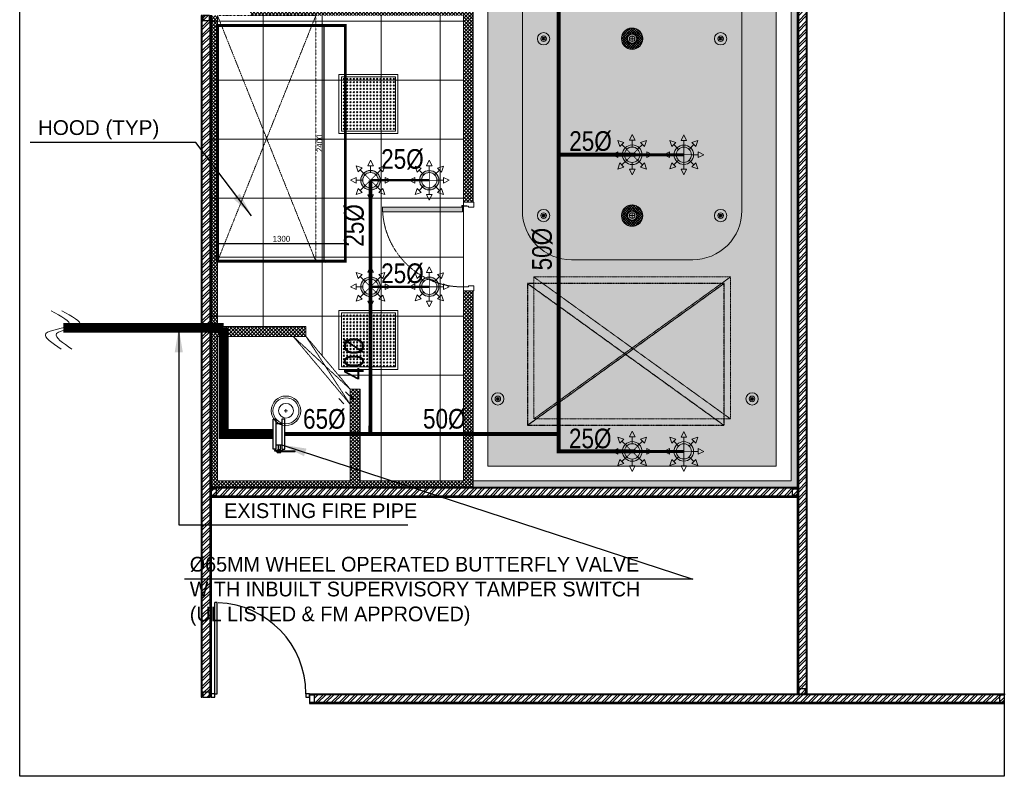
# Model space of a CAD drawing. Header units: millimetres. Extents: x 69858 to 162505, y 5570 to 25972.
# Tile 45 of 53: x 113775 to 123786, y 5570 to 13269. Entities that reach past the tile are written whole.
import ezdxf
from ezdxf.lldxf.tags import DXFTag

# ---------------------------------------------------------------- set-up
doc = ezdxf.new("R2010")
doc.units = ezdxf.units.MM
doc.header["$LTSCALE"] = 2.5
for name, pattern in [('( Hidden )', [0.375, 0.25, -0.125]), ('DASHDOTX2', [2, 1, -0.5, 0, -0.5]), ('HIDDEN', [0.375, 0.25, -0.125]), ('HIDDEN2 IDS', [1.666875, 1.11125, -0.555625]), ('HIDDENX2', [19.05, 12.7, -6.35]), ('PHANTOM2', [1.25, 0.625, -0.125, 0.125, -0.125, 0.125, -0.125])]:
    doc.linetypes.add(name, pattern=pattern)
for name, color, linetype, lineweight in [('00-ABM-ANSUL SYSTEM', 32, 'Continuous', 15), ('00-ABM-SPR-68-D', 6, 'Continuous', 0), ('00-ABM-SPRINKLER PIPE', 1, 'PHANTOM2', 15), ('Dimension', 40, 'Continuous', 0), ('ELEC', 1, 'Continuous', 5), ('ELEVATION 1', 8, 'Continuous', 18), ('F_50NB', 30, 'Continuous', 18), ('HATCH', 252, 'Continuous', 9), ('HATCH LIGHT', 250, 'Continuous', 0), ('HATCH MEDIUM', 251, 'Continuous', 5), ('SPRINKLER PENDANT 68', 3, 'Continuous', 0), ('SPRINKLER PENDANT EXIS.', 6, 'Continuous', 0), ('WALL', 132, 'Continuous', 25)]:
    doc.layers.add(name, color=color, linetype=linetype, lineweight=lineweight)
for name, color, linetype in [('00-ABM-SPRINKLER TEXT', 7, 'Continuous'), ('F_Equipment', 1, 'Continuous'), ('FIRE SPRINKLER PIPE', 1, 'Continuous'), ('FIRE SPRINKLER TEXT', 7, 'Continuous'), ('PROPOSED D&W', 150, 'Continuous'), ('PROPOSED PARTITION', 4, 'Continuous')]:
    doc.layers.add(name, color=color, linetype=linetype)
doc.styles.add('ARL', font='ARIALN.TTF')
doc.styles.add('Times New Roman', font='times.ttf', dxfattribs={"height": 150})
tags = doc.linetypes.add('50Ø_Fire', pattern='A,0.5,-0.2,["50Ø",Standard,S=0.1,R=0,X=-0.1,Y=-0.05],-0.25', length=0.95).pattern_tags.tags
tags[6] = DXFTag(74, 10)
doc.dimstyles.new('AJKD_30', dxfattribs={"dimscale": 30, "dimtxt": 2, "dimasz": 1, "dimexe": 0.8, "dimexo": 0.8, "dimgap": 0.5, "dimtad": 1, "dimdec": 0, "dimzin": 0, "dimdsep": 46, "dimtxsty": 'Standard', "dimblk": 'ARCHTICK', "dimcen": 0.125, "dimclrd": 251, "dimclre": 251, "dimclrt": 42, "dimadec": 0, "dimazin": 0, "dimtfac": 1, "dimtdec": 0, "dimtix": 1, "dimtmove": 0, "dimatfit": 3, "dimfxl": 1, "dimtolj": 1, "dimtzin": 0, "dimarcsym": 1})
doc.dimstyles.new('ARA-125', dxfattribs={"dimtxt": 200, "dimasz": 75, "dimexe": 0, "dimexo": 75, "dimgap": 7.5, "dimtad": 0, "dimdec": 0, "dimrnd": 5, "dimdsep": 46, "dimtxsty": 'Times New Roman', "dimblk": 'ARCHTICK', "dimcen": 56.25, "dimdle": 56.25, "dimclrd": 256, "dimclre": 256, "dimclrt": 256, "dimazin": 3, "dimtfac": 1, "dimtdec": 0, "dimtix": 1, "dimtmove": 1, "dimatfit": 3, "dimfxl": 1, "dimtfill": 1, "dimtolj": 1, "dimlwd": -1, "dimlwe": 0, "dimarcsym": 0})
pattern_1 = [(45, (64811.7, -20916.02), (-40.411153, 40.411153), []), (45, (64838.64, -20916.02), (-40.411153, 40.411153), [])]

# ---------------------------------------------------------------- blocks, each defined once
blk = doc.blocks.new('F_Butterfly Valve')
at = {"layer": 'F_Equipment', "linetype": 'Continuous'}
for p, q in [((-50, 315), (-50, 319)), ((-50, 319), (-25, 319)), ((-15, 315), (-50, 315)), ((-35, 248), (35, 248)), ((-25, 331), (-25, 319)), ((27, 331), (-25, 331)), ((-25, 319), (190, 319)), ((-21, 339), (-21, 331)), ((-21, 339), (23, 339)), ((-15, 305), (-15, 315)), ((17, 305), (-15, 305)), ((-10, 248), (-10, 305)), ((-6, 318), (8, 318)), ((-2, 318), (-2, 319)), ((1, 318), (1, 319)), ((4, 318), (4, 319)), ((13, 248), (13, 305)), ((17, 315), (17, 305)), ((17, 315), (49, 315)), ((23, 339), (23, 331)), ((27, 331), (190, 325)), ((49, 315), (49, 319)), ((190, 325), (190, 319)), ((-35, 0), (35, 0))]:
    blk.add_line(p, q, dxfattribs=at)
for points in [[(-35, -49), (-35, 297), (-67, 297), (-67, -49)], [(35, -49), (35, 297), (67, 297), (67, -49)]]:
    blk.add_lwpolyline(points, close=True, dxfattribs=at)
blk = doc.blocks.new('_ArchTick')
at = {"color": 0, "linetype": 'ByBlock', "const_width": 0.15}
blk.add_lwpolyline([(-0.5, -0.5), (0.5, 0.5)], dxfattribs=at)
blk = doc.blocks.new('*D66')
at = {"layer": 'Defpoints', "color": 0, "transparency": 16777216}
for p in [(116871, 13211), (117086, 13211), (117086, 10811)]:
    blk.add_point(p, dxfattribs=at)
at = {"layer": 'Dimension', "color": 251, "linetype": 'HIDDEN', "lineweight": -2, "transparency": 16777216}
for p, q in [((117062, 13211), (116847, 13211)), ((116871, 10811), (116871, 13211)), ((117062, 10811), (116847, 10811))]:
    blk.add_line(p, q, dxfattribs=at)
at = {"layer": 'Dimension', "color": 251, "lineweight": -2, "transparency": 16777216, "xscale": 30, "yscale": 30, "zscale": 30}
for p, rotation in [((116871, 13211), 90), ((116871, 10811), 270)]:
    blk.add_blockref('_ArchTick', p, dxfattribs=dict(at, rotation=rotation))
at = {"layer": 'Dimension', "color": 42, "transparency": 16777216, "insert": (116824, 12011), "char_height": 60, "attachment_point": 5, "rotation": 90}
blk.add_mtext('\\A1;2400', dxfattribs=at)
blk = doc.blocks.new('*D67')
at = {"layer": 'Defpoints', "color": 0, "transparency": 16777216}
for p in [(117086, 10993), (115786, 10811), (117086, 10811)]:
    blk.add_point(p, dxfattribs=at)
at = {"layer": 'Dimension', "color": 251, "linetype": 'HIDDEN', "lineweight": -2, "transparency": 16777216}
for p, q in [((115786, 10835), (115786, 11017)), ((117086, 10835), (117086, 11017)), ((115786, 10993), (117086, 10993))]:
    blk.add_line(p, q, dxfattribs=at)
at = {"layer": 'Dimension', "color": 251, "lineweight": -2, "transparency": 16777216, "xscale": 30, "yscale": 30, "zscale": 30, "rotation": 180}
blk.add_blockref('_ArchTick', (115786, 10993), dxfattribs=at)
at = {"layer": 'Dimension', "color": 251, "lineweight": -2, "transparency": 16777216, "xscale": 30, "yscale": 30, "zscale": 30}
blk.add_blockref('_ArchTick', (117086, 10993), dxfattribs=at)
at = {"layer": 'Dimension', "color": 42, "transparency": 16777216, "insert": (116436, 11039), "char_height": 60, "attachment_point": 5}
blk.add_mtext('\\A1;1300', dxfattribs=at)
blk = doc.blocks.new('*U98')
at = {"color": 8}
for points in [[(0, 0), (7066, 0), (7066, -10), (0, -10)], [(0, -15), (50, -15), (50, -85), (0, -85)], [(0, -100), (7066, -100), (7066, -90), (0, -90)], [(7016, -15), (7066, -15), (7066, -85), (7016, -85)]]:
    blk.add_lwpolyline(points, close=True, dxfattribs=at)
blk = doc.blocks.new('*U100')
at = {"color": 8}
for p, q in [((915, 50), (915, -1227)), ((950, 50), (915, 50)), ((950, 50), (950, -1227)), ((915, -1227), (950, -1227))]:
    blk.add_line(p, q, dxfattribs=at)
for points in [[(-327, 100), (-377, 100), (-377, 50), (-327, 50)], [(1000, 100), (950, 100), (950, 50), (1000, 50)]]:
    blk.add_lwpolyline(points, close=True, dxfattribs=at)
blk.add_arc((950, 50), 1277, 180, 267.7713, dxfattribs=at)
blk = doc.blocks.new('l1')
at = {"layer": 'HATCH LIGHT', "ltscale": 1.5}
h = blk.add_hatch(dxfattribs=at)
h.set_pattern_fill('GOST_GLASS', color=256, scale=4)
h.paths.add_polyline_path([(132445, 33129), (131895, 33129), (131895, 32579), (132445, 32579)])
at = {"ltscale": 1.5}
for points in [[(131870, 32554), (132470, 32554), (132470, 33154), (131870, 33154)], [(131895, 32579), (132445, 32579), (132445, 33129), (131895, 33129)]]:
    blk.add_lwpolyline(points, close=True, dxfattribs=at)
blk = doc.blocks.new('li2')
for p, q in [((145744, 6745), (145777, 6745)), ((145761, 6762), (145761, 6728))]:
    blk.add_line(p, q)
for radius in [150, 132, 75.1]:
    blk.add_circle((145761, 6745), radius)
blk = doc.blocks.new('FDSFGW')
at = {"layer": 'ELEC'}
for name, p in [('l1', (9558, -22378)), ('l1', (9558, -24778)), ('li2', (-4871, 610))]:
    blk.add_blockref(name, p, dxfattribs=at)
blk = doc.blocks.new('hatch')
h = blk.add_hatch()
h.set_pattern_fill('FLEX', color=256, scale=10)
h.set_pattern_definition([(0, (-140.124, -20916.02), (0, 63.5), [63.5, -63.5]), (45, (-76.624, -20916.018), (0, 63.5), [15.875, -58.052561, 15.875, -89.802561])])
edge = h.paths.add_edge_path()
edge.add_arc((215878, 2465), 12280, 199.779, 238.7557, ccw=False)
edge.add_line((204322, -1691), (203976, -1691))
edge.add_line((203976, -1691), (203976, -9185))
edge.add_line((203976, -9185), (204226, -9185))
edge.add_line((204226, -9185), (204226, -9935))
edge.add_line((204226, -9935), (204226, -9900))
edge.add_line((204226, -9900), (206576, -9900))
edge.add_line((206576, -9900), (206576, -14735))
edge.add_line((206576, -14735), (209508, -14735))
edge.add_line((209508, -14735), (209508, -8034))
edge = h.paths.add_edge_path(flags=16)
edge.add_arc((208658, -12135), 500, 270, 360, ccw=False)
edge.add_line((208658, -12635), (207426, -12635))
edge.add_arc((207426, -12135), 500, 180, 270, ccw=False)
edge.add_line((206926, -12135), (206926, -10050))
edge.add_arc((206427, -10049), 499, 359.8365, 450.1635)
edge.add_line((206426, -9550), (204826, -9550))
edge.add_arc((204826, -9050), 500, 180, 270, ccw=False)
edge.add_line((204326, -9050), (204326, -7851))
edge.add_arc((205406, -7041), 1350, 216.8556, 503.1444)
edge.add_line((204326, -6231), (204326, -2642))
edge.add_arc((215878, 2465), 12630, 203.8474, 236.6434)
edge.add_arc((208658, -8502), 500, 0, 56.6434, ccw=False)
edge.add_line((209158, -8502), (209158, -12135))
edge = h.paths.add_edge_path(flags=16)
edge.add_arc((205406, -7041), 900, 0, 360)
h = blk.add_hatch()
h.set_pattern_fill('GRASS', color=256, scale=5)
edge = h.paths.add_edge_path()
edge.add_arc((208658, -8502), 500, 360, 416.6434)
edge.add_arc((215878, 2465), 12630, 203.8474, 236.6434, ccw=False)
edge.add_line((204326, -2642), (204326, -6231))
edge.add_arc((205406, -7041), 1350, -143.1444, 143.1444, ccw=False)
edge.add_line((204326, -7851), (204326, -9050))
edge.add_arc((204826, -9050), 500, 180, 270)
edge.add_line((204826, -9550), (206426, -9550))
edge.add_arc((206426, -10050), 500, 0, 90, ccw=False)
edge.add_line((206926, -10050), (206926, -12135))
edge.add_arc((207426, -12135), 500, 180, 270)
edge.add_line((207426, -12635), (208658, -12635))
edge.add_arc((208658, -12135), 500, 270, 360)
edge.add_line((209158, -12135), (209158, -8502))
edge = h.paths.add_edge_path(flags=17)
edge.add_arc((205406, -7041), 900, 0, 360)
h.paths.add_polyline_path([(204871, -7057), (205040, -7057), (205040, -6928), (204871, -6928)], flags=16)
h.paths.add_polyline_path([(205771, -7057), (205940, -7057), (205940, -6928), (205771, -6928)], flags=16)
h = blk.add_hatch()
h.set_pattern_fill('ANSI37', color=256, scale=189, angle=45)
h.set_pattern_definition([(90, (205060.9, -13750.2), (-600.075, 0), []), (180, (205060.9, -13750.2), (-6e-14, -600.075), [])])
edge = h.paths.add_edge_path()
edge.add_arc((206258, -13328), 819, 183.6717, 274.8008, ccw=False)
edge.add_line((205440, -13380), (205439, -13380))
edge.add_line((205439, -13380), (205439, -13330))
edge.add_line((205439, -13330), (206250, -13330))
edge.add_line((206250, -13330), (206250, -13330))
edge.add_arc((206253, -13322), 8.04, 18.1264, 251.8743, ccw=False)
edge.add_line((206261, -13320), (206261, -13320))
edge.add_line((206261, -13320), (206261, -13283))
edge.add_line((206261, -13283), (206326, -13283))
edge.add_line((206326, -13283), (206326, -10150))
edge.add_line((206326, -10150), (203761, -10150))
edge.add_line((203761, -10150), (203761, -13315))
edge.add_line((203761, -13315), (204726, -13315))
edge.add_line((204726, -13315), (204726, -13415))
edge.add_line((204726, -13415), (205176, -13952))
edge.add_line((205176, -13952), (205276, -13952))
edge.add_line((205276, -13952), (205276, -14885))
edge.add_line((205276, -14885), (206326, -14885))
edge.add_line((206326, -14885), (206326, -14144))
edge = h.paths.add_edge_path()
edge.add_line((206322, -13366), (206330, -14144))
edge.add_line((206330, -14144), (206326, -14144))
edge.add_arc((206258, -13328), 819, 183.6717, 274.8008, ccw=False)
edge.add_line((205440, -13380), (205439, -13380))
edge.add_line((205439, -13380), (205439, -13330))
edge.add_line((205439, -13330), (206250, -13330))
edge.add_line((206250, -13330), (206250, -13330))
edge.add_arc((206253, -13322), 8.04, 18.1264, 251.8743, ccw=False)
edge.add_line((206261, -13320), (206261, -13320))
edge.add_line((206261, -13320), (206261, -13283))
edge.add_line((206261, -13283), (206261, -13283))
edge.add_line((206261, -13283), (206261, -13283))
edge.add_line((206261, -13283), (206361, -13283))
edge.add_line((206361, -13283), (206361, -13333))
edge.add_line((206361, -13333), (206312, -13333))
edge.add_line((206312, -13333), (206312, -13322))
edge.add_line((206312, -13322), (206261, -13322))
edge.add_arc((206253, -13322), 8.04, -108.1257, 3.5674, ccw=False)
edge.add_line((206250, -13330), (206250, -13330))
edge.add_line((206250, -13330), (206253, -13330))
edge.add_arc((206253, -13322), 8.04, 161.8742, 273.5677, ccw=False)
edge.add_arc((206252, -13320), 7.02, -18.4134, 177.6904, ccw=False)
edge.add_line((206259, -13322), (206259, -13317))
edge.add_arc((206253, -13322), 8.04, -86.4323, 38.5194, ccw=False)
edge.add_line((206253, -13330), (206252, -13330))
edge.add_line((206252, -13330), (206322, -13366))
h.paths.add_polyline_path([(206067, -13907), (206067, -13692), (206064, -13692), (206064, -13907)], flags=16)
at = {"linetype": '( Hidden )', "ltscale": 3}
for p, q in [((207042, -12810), (209042, -14254)), ((207042, -14254), (209042, -12810))]:
    blk.add_line(p, q, dxfattribs=at)
blk.add_lwpolyline([(204322, -1691, 0.171727), (209508, -8034), (209508, -14735), (206576, -14735), (206576, -9900), (204226, -9900)], format="xyb")
blk.add_lwpolyline([(204326, -6231), (204326, -2642, 0.144085), (208933, -8085, -0.252312), (209158, -8502), (209158, -12135, -0.414214), (208658, -12635), (207426, -12635, -0.414214), (206926, -12135), (206926, -10050, 0.414214), (206426, -9550), (204826, -9550, -0.414214), (204326, -9050), (204326, -7851, 3.001245)], format="xyb", close=True)
blk.add_lwpolyline([(207042, -14254), (209042, -14254), (209042, -12810), (207042, -12810)], close=True, dxfattribs=at)
blk = doc.blocks.new('*U95')
at = {"color": 8}
for points in [[(0, 0), (6936, 0), (6936, -10), (0, -10)], [(0, -15), (50, -15), (50, -85), (0, -85)], [(0, -100), (6936, -100), (6936, -90), (0, -90)], [(6886, -15), (6936, -15), (6936, -85), (6886, -85)]]:
    blk.add_lwpolyline(points, close=True, dxfattribs=at)
blk = doc.blocks.new('*U94')
at = {"color": 8}
for points in [[(0, 0), (5962, 0), (5962, -10), (0, -10)], [(0, -15), (50, -15), (50, -85), (0, -85)], [(0, -100), (5962, -100), (5962, -90), (0, -90)], [(5912, -15), (5962, -15), (5962, -85), (5912, -85)]]:
    blk.add_lwpolyline(points, close=True, dxfattribs=at)
blk = doc.blocks.new('*U96')
at = {"color": 8}
for points in [[(0, 0), (8620, 0), (8620, -10), (0, -10)], [(0, -15), (50, -15), (50, -85), (0, -85)], [(0, -100), (8620, -100), (8620, -90), (0, -90)], [(8570, -15), (8620, -15), (8620, -85), (8570, -85)]]:
    blk.add_lwpolyline(points, close=True, dxfattribs=at)
blk = doc.blocks.new('*U10')
h = blk.add_hatch(color=252)
h.paths.add_polyline_path([(-0.002, 0.015, 0.724863), (-0.002, 0), (-0.002, -0.036), (0, -0.036), (0, 0, 1.209796)])
h.paths.add_polyline_path([(-0.006, 0.008, -1), (0.006, 0.008, -1)], flags=16)
blk.add_hatch(color=252).paths.add_polyline_path([(0.008, 0.01, -0.06361), (0.008, 0.008), (0.044, 0.008), (0.044, 0.01)])
blk.add_lwpolyline([(-0.003, 0.015, 0.723917), (-0.002, 0), (-0.002, -0.036), (0, -0.036), (0, 0, 1.209796), (-0.002, 0.015)], format="xyb")
blk.add_lwpolyline([(0.008, 0.008), (0.044, 0.008), (0.044, 0.01), (0.008, 0.01)])
blk.add_circle((0, 0.008), 0.00604)
blk = doc.blocks.new('*U101')
h = blk.add_hatch(color=8)
h.dxf.hatch_style = 1
h.paths.add_polyline_path([(48, -9), (48, -822), (98, -822), (98, -9)])
at = {"color": 8}
for points in [[(50, 51), (50, 105), (0, 105), (0, 0), (39, 0), (39, 51), (50, 51)], [(850, 51), (850, 105), (900, 105), (900, 0), (861, 0), (861, 51), (850, 51)]]:
    blk.add_lwpolyline(points, dxfattribs=at)
blk.add_lwpolyline([(48, -9), (48, -822), (98, -822), (98, -9)], close=True, dxfattribs=at)
at = {"color": 8, "linetype": 'HIDDEN2 IDS', "ltscale": 0.5}
blk.add_arc((47, -8), 814, 270.0015, 0.5307, dxfattribs=at)
at = {"color": 8, "xscale": -1000, "yscale": 1000, "zscale": 1000, "rotation": 180}
blk.add_blockref('*U10', (39, 0), dxfattribs=at)
blk = doc.blocks.new('wall')
at = {"layer": 'HATCH LIGHT'}
h = blk.add_hatch(dxfattribs=at)
h.set_pattern_fill('ANSI36', color=256, scale=7)
h.set_pattern_definition([(45, (64811.7, -20916.018), (11.786586, 43.2174826), [55.5625, -11.1125, 0, -11.1125])])
h.paths.add_polyline_path([(209723, -8431), (209732, -8431), (209944, -8052), (209881, -8016), (209658, -8414), (209658, -14885), (206426, -14885), (206426, -14950), (209723, -14950)])
h = blk.add_hatch(dxfattribs=at)
h.set_pattern_fill('ANSI32', color=256, scale=6)
h.set_pattern_definition(pattern_1)
h.paths.add_polyline_path([(209823, -8473), (209723, -8473), (209723, -17050), (209823, -17050)])
h.paths.add_polyline_path([(209823, -8472), (209723, -8472), (209723, -8442), (209729, -8436), (209944, -8052), (210031, -8100)])
h = blk.add_hatch(dxfattribs=at)
h.set_pattern_fill('ANSI37', color=256, scale=8)
h.set_pattern_definition([(45, (204254.282, -13400.353), (-17.96051, 17.96051), []), (135, (204254.282, -13400.353), (-17.96051, -17.96051), [])])
h.paths.add_polyline_path([(206426, -12950), (206326, -12950), (206326, -14950), (206426, -14950)])
h.paths.add_polyline_path([(206326, -14885), (205276, -14885), (205277, -14950), (206326, -14950)])
h.paths.add_polyline_path([(205276, -14059), (205276, -13952), (205176, -13952), (205176, -14100), (205176, -14885), (203826, -14885), (203826, -13415), (204576, -13415), (204726, -13415), (204726, -13315), (204617, -13315), (203826, -13315), (203826, -10150), (203761, -10150), (203761, -14950), (205277, -14950), (205276, -14885)])
h.paths.add_polyline_path([(206426, -10050), (204161, -10050), (204161, -10150), (206326, -10150), (206326, -11750), (206326, -12050), (206426, -12050)])
h = blk.add_hatch(dxfattribs=at)
h.set_pattern_fill('ANSI32', color=256, scale=6)
h.set_pattern_definition([(45, (65065, -20638.62), (-40.411153, 40.411153), []), (45, (65091.94, -20638.62), (-40.411153, 40.411153), [])])
h.paths.add_polyline_path([(203761, -10151), (203661, -10151), (203661, -17087), (203761, -17087)])
h = blk.add_hatch(dxfattribs=at)
h.set_pattern_fill('ANSI32', color=256, scale=6)
h.set_pattern_definition(pattern_1)
h.paths.add_polyline_path([(209723, -15050), (209723, -14950), (203761, -14950), (203761, -15050)])
h = blk.add_hatch(dxfattribs=at)
h.set_pattern_fill('ANSI32', color=256, scale=6)
h.set_pattern_definition(pattern_1)
h.paths.add_polyline_path([(211827, -17150), (211827, -17050), (204811, -17050), (204811, -17150)])
at = {"layer": 'ELEVATION 1'}
for p, q in [((209658, -14885), (209658, -8414)), ((206426, -10050), (206426, -12050)), ((203826, -10150), (203826, -13315)), ((206326, -10150), (206326, -12050)), ((206426, -12050), (206326, -12050)), ((206326, -12950), (206326, -14885)), ((206426, -12950), (206326, -12950)), ((206426, -12950), (206426, -14950)), ((203826, -13315), (204726, -13315)), ((204726, -13315), (204726, -13415)), ((203826, -13415), (203826, -14885)), ((203826, -13415), (204726, -13415)), ((205176, -14885), (205176, -13952)), ((205176, -13952), (205276, -13952)), ((205276, -14885), (205276, -13952)), ((203826, -14885), (205176, -14885)), ((205276, -14885), (206326, -14885)), ((206426, -14885), (209658, -14885))]:
    blk.add_line(p, q, dxfattribs=at)
at = {"layer": 'HATCH', "linetype": 'DASHDOTX2', "ltscale": 0.6}
for p, q in [((204826, -12650), (203826, -10150)), ((204826, -10150), (203826, -12650))]:
    blk.add_line(p, q, dxfattribs=at)
at = {"layer": 'HATCH'}
blk.add_line((206326, -12950), (206326, -12050), dxfattribs=at)
at = {"layer": 'HATCH', "linetype": 'DASHDOTX2', "ltscale": 0.6}
blk.add_lwpolyline([(203826, -12650), (203826, -10150), (204826, -10150), (204826, -12650)], close=True, dxfattribs=at)
at = {"layer": 'HATCH LIGHT', "linetype": 'HIDDENX2', "ltscale": 0.02}
for p, q in [((204596, -13415), (205176, -14107)), ((205176, -13952), (204596, -13415)), ((204726, -13415), (205176, -13952)), ((204726, -13415), (205176, -14107))]:
    blk.add_line(p, q, dxfattribs=at)
at = {"layer": 'HATCH MEDIUM', "extrusion": (0, 0, -1), "xscale": -0.9999999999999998, "zscale": -0.9999999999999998, "rotation": 89.99970790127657}
blk.add_blockref('*U101', (-206326, -12050), dxfattribs=at)
at = {"layer": 'PROPOSED D&W', "xscale": 0.7259695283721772, "yscale": 0.7259695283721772, "zscale": 0.7259695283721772, "rotation": 180}
blk.add_blockref('*U100', (204487, -17014), dxfattribs=at)
at = {"layer": 'PROPOSED PARTITION', "xscale": -1, "rotation": 180}
blk.add_blockref('*U98', (204761, -17150), dxfattribs=at)
at = {"layer": 'WALL', "xscale": -1}
for name, p, rotation in [('*U96', (209823, -17050), 270), ('*U95', (203661, -10150), 90)]:
    blk.add_blockref(name, p, dxfattribs=dict(at, rotation=rotation))
at = {"layer": 'WALL'}
blk.add_blockref('*U94', (203761, -14950), dxfattribs=at)
blk = doc.blocks.new('SPOT')
for points in [[(25803.9, 4858.3), (25800.9, 4858.3)], [(25802.4, 4859.8), (25802.4, 4856.8)]]:
    blk.add_lwpolyline(points)
for radius in [6.26, 2.85, 1.5]:
    blk.add_circle((25802.4, 4858.3), radius)
blk = doc.blocks.new('MODEL_GF__LIGHTING$0$downligh for toi.ip44')
at = {"true_color": 0x636466}
h = blk.add_hatch(dxfattribs=at)
h.set_pattern_fill('ANSI37', color=251, scale=10)
h.paths.add_polyline_path([(-189, 0, 1), (189, 0, 1)])
h.paths.add_polyline_path([(93, 0, -1), (-93, 0, -1)], flags=16)
h.paths.add_polyline_path([(81, 0, -1), (-81, 0, -1)], flags=0)
h.paths.add_polyline_path([(50, 0, -1), (-50, 0, -1)], flags=0)
for p, q in [((50, 0), (-50, 0)), ((0, 50), (0, -50))]:
    blk.add_line(p, q)
for radius in [189, 93.1, 80.6, 50.1]:
    blk.add_circle((0, 0), radius)

msp = doc.modelspace()

# ---------------------------------------------------------------- hatches: boundary and pattern name
at = {"layer": '00-ABM-SPR-68-D', "lineweight": 0}
h = msp.add_hatch(color=256, dxfattribs=at)
h.paths.add_polyline_path([(120597.7, 11824.5, 1), (120457.6, 11964.6, 1)])
h.paths.add_polyline_path([(120472.9, 11949.3, -1), (120582.4, 11839.8, -1)], flags=16)
h = msp.add_hatch(color=256, dxfattribs=at)
h.paths.add_polyline_path([(117869.1, 11705.5, 1), (118009.1, 11565.4, 1)])
h.paths.add_polyline_path([(117993.9, 11580.7, -1), (117884.4, 11690.2, -1)], flags=16)
h = msp.add_hatch(color=256, dxfattribs=at)
h.paths.add_polyline_path([(117869.1, 10621.1, 1), (118009.1, 10481, 1)])
h.paths.add_polyline_path([(117993.9, 10496.3, -1), (117884.4, 10605.8, -1)], flags=16)
h = msp.add_hatch(color=256, dxfattribs=at)
h.paths.add_polyline_path([(120597.7, 8806.3, 1), (120457.6, 8946.3, 1)])
h.paths.add_polyline_path([(120472.9, 8931.1, -1), (120582.4, 8821.6, -1)], flags=16)
at = {"layer": 'SPRINKLER PENDANT 68'}
h = msp.add_hatch(color=256, dxfattribs=at)
h.paths.add_polyline_path([(117441.9, 11635.5, -1), (117241.9, 11635.4, -1)])
h.paths.add_polyline_path([(117263.7, 11635.4, 1), (117420.1, 11635.5, 1)], flags=16)
h = msp.add_hatch(color=256, dxfattribs=at)
h.paths.add_polyline_path([(117441.9, 10551.1, -1), (117241.9, 10551, -1)])
h.paths.add_polyline_path([(117263.7, 10551.1, 1), (117420.1, 10551.1, 1)], flags=16)
at = {"layer": 'SPRINKLER PENDANT EXIS.'}
h = msp.add_hatch(color=4, dxfattribs=at)
h.paths.add_polyline_path([(120102.5, 11894.5, 1), (119902.5, 11894.6, 1)])
h.paths.add_polyline_path([(119924.3, 11894.6, -1), (120080.7, 11894.5, -1)], flags=16)
h = msp.add_hatch(color=4, dxfattribs=at)
h.paths.add_polyline_path([(120102.5, 8876.3, 1), (119902.5, 8876.3, 1)])
h.paths.add_polyline_path([(119924.3, 8876.3, -1), (120080.7, 8876.3, -1)], flags=16)

# ---------------------------------------------------------------- linework, layer by layer
at = {"linetype": '( Hidden )', "ltscale": 3}
for p, q in [((118936.9, 10585.6), (120936.9, 9141.6)), ((118936.9, 9141.6), (120936.9, 10585.6))]:
    msp.add_line(p, q, dxfattribs=at)
at = {"color": 8}
msp.add_lwpolyline([(113774.5, 23105), (123786.4, 23105), (123786.4, 5570.2), (113774.5, 5570.2)], close=True, dxfattribs=at)
at = {"linetype": '( Hidden )', "ltscale": 3}
msp.add_lwpolyline([(118936.9, 9141.6), (120936.9, 9141.6), (120936.9, 10585.6), (118936.9, 10585.6)], close=True, dxfattribs=at)
at = {"layer": '00-ABM-SPR-68-D', "lineweight": 0}
for p, q in [((120384, 12038.2), (120444.7, 12018.1)), ((120384, 12038.2), (120404.2, 11977.5)), ((120404.2, 11977.5), (120444.7, 12018.1)), ((120527.7, 12097.7), (120499, 12040.5)), ((120499, 12040.5), (120556.3, 12040.5)), ((120527.7, 12097.7), (120556.3, 12040.5)), ((120527.7, 11972), (120527.7, 12040.5)), ((120671.3, 12038.2), (120610.6, 12018.1)), ((120610.6, 12018.1), (120651.2, 11977.5)), ((120671.3, 12038.2), (120651.2, 11977.5)), ((120324.5, 11894.6), (120381.7, 11923.2)), ((120381.7, 11923.2), (120381.7, 11865.9)), ((120472.9, 11949.3), (120424.4, 11997.8)), ((120582.4, 11949.3), (120630.9, 11997.8)), ((120730.8, 11894.6), (120673.6, 11923.2)), ((120673.6, 11923.2), (120673.6, 11865.9)), ((117939.1, 11838.6), (117910.4, 11781.4)), ((117939.1, 11838.6), (117967.8, 11781.4)), ((120324.5, 11894.6), (120381.7, 11865.9)), ((120450.2, 11894.6), (120381.7, 11894.6)), ((120472.9, 11839.8), (120424.4, 11791.3)), ((120527.7, 11817.1), (120527.7, 11748.6)), ((120582.4, 11839.8), (120630.9, 11791.3)), ((120605.1, 11894.6), (120673.6, 11894.6)), ((120730.8, 11894.6), (120673.6, 11865.9)), ((117795.5, 11779.1), (117856.1, 11759)), ((117795.5, 11779.1), (117815.6, 11718.4)), ((117815.6, 11718.4), (117856.1, 11759)), ((117884.4, 11690.2), (117835.9, 11738.7)), ((117910.4, 11781.4), (117967.8, 11781.4)), ((117939.1, 11712.9), (117939.1, 11781.4)), ((117993.9, 11690.2), (118042.3, 11738.7)), ((118082.7, 11779.1), (118022.1, 11759)), ((118022.1, 11759), (118062.6, 11718.4)), ((118082.7, 11779.1), (118062.6, 11718.4)), ((120384, 11750.9), (120404.2, 11811.6)), ((120384, 11750.9), (120444.7, 11771.1)), ((120444.7, 11771.1), (120404.2, 11811.6)), ((120527.7, 11691.4), (120499, 11748.6)), ((120556.3, 11748.6), (120499, 11748.6)), ((120527.7, 11691.4), (120556.3, 11748.6)), ((120651.2, 11811.6), (120610.6, 11771.1)), ((120671.3, 11750.9), (120610.6, 11771.1)), ((120671.3, 11750.9), (120651.2, 11811.6)), ((117736, 11635.4), (117793.1, 11664.1)), ((117736, 11635.4), (117793.1, 11606.8)), ((117793.1, 11606.8), (117793.1, 11664.1)), ((117861.7, 11635.4), (117793.1, 11635.4)), ((118016.5, 11635.4), (118085.1, 11635.4)), ((118142.2, 11635.4), (118085.1, 11664.1)), ((118085.1, 11606.8), (118085.1, 11664.1)), ((118142.2, 11635.4), (118085.1, 11606.8)), ((117795.5, 11491.8), (117815.6, 11552.5)), ((117856.1, 11511.9), (117815.6, 11552.5)), ((117884.4, 11580.7), (117835.9, 11532.2)), ((117939.1, 11558), (117939.1, 11489.5)), ((117993.9, 11580.7), (118042.3, 11532.2)), ((118062.6, 11552.5), (118022.1, 11511.9)), ((118082.7, 11491.8), (118062.6, 11552.5)), ((117795.5, 11491.8), (117856.1, 11511.9)), ((117939.1, 11432.3), (117910.4, 11489.5)), ((117967.8, 11489.5), (117910.4, 11489.5)), ((117939.1, 11432.3), (117967.8, 11489.5)), ((118082.7, 11491.8), (118022.1, 11511.9)), ((117939.1, 10754.2), (117910.4, 10697)), ((117939.1, 10754.2), (117967.8, 10697)), ((117795.5, 10694.7), (117856.1, 10674.6)), ((117795.5, 10694.7), (117815.6, 10634)), ((117815.6, 10634), (117856.1, 10674.6)), ((117884.4, 10605.8), (117835.9, 10654.3)), ((117910.4, 10697), (117967.8, 10697)), ((117939.1, 10628.5), (117939.1, 10697)), ((117993.9, 10605.8), (118042.3, 10654.3)), ((118082.7, 10694.7), (118022.1, 10674.6)), ((118022.1, 10674.6), (118062.6, 10634)), ((118082.7, 10694.7), (118062.6, 10634)), ((117736, 10551.1), (117793.1, 10579.7)), ((117736, 10551.1), (117793.1, 10522.4)), ((117793.1, 10522.4), (117793.1, 10579.7)), ((117861.7, 10551.1), (117793.1, 10551.1)), ((118016.5, 10551.1), (118085.1, 10551.1)), ((118142.2, 10551.1), (118085.1, 10579.7)), ((118085.1, 10522.4), (118085.1, 10579.7)), ((118142.2, 10551.1), (118085.1, 10522.4)), ((117795.5, 10407.4), (117815.6, 10468.1)), ((117795.5, 10407.4), (117856.1, 10427.6)), ((117856.1, 10427.6), (117815.6, 10468.1)), ((117884.4, 10496.3), (117835.9, 10447.8)), ((117939.1, 10473.6), (117939.1, 10405.1)), ((117993.9, 10496.3), (118042.3, 10447.8)), ((118062.6, 10468.1), (118022.1, 10427.6)), ((118082.7, 10407.4), (118022.1, 10427.6)), ((118082.7, 10407.4), (118062.6, 10468.1)), ((117939.1, 10347.9), (117910.4, 10405.1)), ((117967.8, 10405.1), (117910.4, 10405.1)), ((117939.1, 10347.9), (117967.8, 10405.1)), ((120384, 9020), (120444.7, 8999.8)), ((120384, 9020), (120404.2, 8959.3)), ((120527.7, 9079.5), (120499, 9022.3)), ((120499, 9022.3), (120556.3, 9022.3)), ((120527.7, 9079.5), (120556.3, 9022.3)), ((120527.7, 8953.7), (120527.7, 9022.3)), ((120671.3, 9020), (120610.6, 8999.8)), ((120671.3, 9020), (120651.2, 8959.3)), ((120404.2, 8959.3), (120444.7, 8999.8)), ((120472.9, 8931.1), (120424.4, 8979.5)), ((120582.4, 8931.1), (120630.9, 8979.5)), ((120610.6, 8999.8), (120651.2, 8959.3)), ((120324.5, 8876.3), (120381.7, 8905)), ((120324.5, 8876.3), (120381.7, 8847.7)), ((120381.7, 8905), (120381.7, 8847.7)), ((120450.2, 8876.3), (120381.7, 8876.3)), ((120472.9, 8821.6), (120424.4, 8773.1)), ((120582.4, 8821.6), (120630.9, 8773.1)), ((120605.1, 8876.3), (120673.6, 8876.3)), ((120730.8, 8876.3), (120673.6, 8905)), ((120673.6, 8905), (120673.6, 8847.7)), ((120730.8, 8876.3), (120673.6, 8847.7)), ((120384, 8732.7), (120404.2, 8793.4)), ((120384, 8732.7), (120444.7, 8752.8)), ((120444.7, 8752.8), (120404.2, 8793.4)), ((120527.7, 8673.2), (120499, 8730.3)), ((120556.3, 8730.3), (120499, 8730.3)), ((120527.7, 8798.9), (120527.7, 8730.3)), ((120527.7, 8673.2), (120556.3, 8730.3)), ((120651.2, 8793.4), (120610.6, 8752.8)), ((120671.3, 8732.7), (120610.6, 8752.8)), ((120671.3, 8732.7), (120651.2, 8793.4))]:
    msp.add_line(p, q, dxfattribs=at)
at = {"layer": '00-ABM-SPR-68-D', "lineweight": 0, "const_width": 7.69}
for points in [[(120527.7, 11795.5), (120527.7, 11993.6)], [(120445.3, 11894.6), (120610, 11894.6)], [(117939.1, 11734.5), (117939.1, 11536.4)], [(118021.4, 11635.4), (117856.8, 11635.4)], [(117939.1, 10650.1), (117939.1, 10452)], [(118021.4, 10551.1), (117856.8, 10551.1)], [(120527.7, 8777.3), (120527.7, 8975.3)], [(120445.3, 8876.3), (120610, 8876.3)]]:
    msp.add_lwpolyline(points, dxfattribs=at)
at = {"layer": '00-ABM-SPR-68-D', "lineweight": 0}
for centre, radius in [((120527.7, 11894.6), 99), ((120527.7, 11894.6), 77.4), ((117939.1, 11635.4), 99), ((117939.1, 11635.4), 77.4), ((117939.1, 10551.1), 99), ((117939.1, 10551.1), 77.4), ((120527.7, 8876.3), 99), ((120527.7, 8876.3), 77.4)]:
    msp.add_circle(centre, radius, dxfattribs=at)
at = {"layer": '00-ABM-SPRINKLER PIPE', "linetype": 'ByBlock', "ltscale": 2, "const_width": 25}
for points in [[(117939.1, 11635.4), (117341.9, 11635.4)], [(117939.1, 10551.1), (117341.9, 10551.1)]]:
    msp.add_lwpolyline(points, dxfattribs=at)
at = {"layer": 'Dimension'}
for points in [[(114092.9, 10306.2), (114275.7, 10161), (114041, 10074.6), (114195.4, 9917.2)], [(114202.3, 10306.2), (114385.2, 10161), (114150.4, 10074.6), (114304.9, 9917.2)]]:
    msp.add_spline(points, degree=3, dxfattribs=at)
at = {"layer": 'F_50NB', "linetype": '50Ø_Fire', "const_width": 100}
for points in [[(115849, 10134), (114216.7, 10134)], [(115849, 10134), (115849, 9052.7), (116351.4, 9052.7)]]:
    msp.add_lwpolyline(points, dxfattribs=at).dxf.unprotected_set("ltscale", 0)
at = {"layer": 'FIRE SPRINKLER PIPE'}
for points, const_width in [([(117170.8, 17705.9), (117170.8, 14923.9), (117170.8, 13510.6), (119253.8, 13510.6), (119253.8, 9052.7), (116468.7, 9052.7)], 40), ([(120037.3, 11894.6), (119253.7, 11894.6)], 40), ([(120527.7, 11894.6), (120002.5, 11894.6)], 30), ([(117341.9, 11635.4), (117341.3, 9052.7)], 40), ([(119253.8, 9052.7), (119253.8, 8876.3), (120037.3, 8876.3)], 40), ([(120527.7, 8876.3), (120002.5, 8876.3)], 30)]:
    msp.add_lwpolyline(points, dxfattribs=dict(at, const_width=const_width))
at = {"layer": 'FIRE SPRINKLER PIPE', "color": 5, "ltscale": 2, "const_width": 30}
msp.add_lwpolyline([(117085.6, 13210.6), (115785.8, 13210.6), (115785.8, 10810.6), (117085.6, 10810.6)], close=True, dxfattribs=at)
at = {"layer": 'SPRINKLER PENDANT 68'}
for p, q in [((117341.9, 11840.6), (117312.9, 11782.9)), ((117341.9, 11840.6), (117370.8, 11782.9)), ((117196.8, 11780.5), (117258.1, 11760.2)), ((117196.8, 11780.5), (117217.2, 11719.2)), ((117217.2, 11719.2), (117258.1, 11760.2)), ((117286.6, 11690.7), (117237.6, 11739.7)), ((117370.8, 11782.9), (117312.9, 11782.9)), ((117341.9, 11713.6), (117341.9, 11782.9)), ((117397.2, 11690.7), (117446.1, 11739.7)), ((117486.9, 11780.5), (117425.7, 11760.2)), ((117466.6, 11719.2), (117425.7, 11760.2)), ((117486.9, 11780.5), (117466.6, 11719.2)), ((117136.7, 11635.4), (117194.5, 11664.4)), ((117136.7, 11635.4), (117194.5, 11606.5)), ((117194.5, 11664.4), (117194.5, 11606.5)), ((117263.7, 11635.4), (117194.5, 11635.4)), ((117420.1, 11635.5), (117489.3, 11635.5)), ((117547, 11635.5), (117489.3, 11664.4)), ((117489.3, 11606.5), (117489.3, 11664.4)), ((117547, 11635.5), (117489.3, 11606.5)), ((117196.8, 11490.4), (117217.2, 11551.7)), ((117217.2, 11551.7), (117258.1, 11510.7)), ((117286.6, 11580.2), (117237.6, 11531.2)), ((117341.9, 11557.3), (117341.9, 11488)), ((117397.2, 11580.2), (117446.1, 11531.2)), ((117425.7, 11510.7), (117466.6, 11551.7)), ((117487, 11490.4), (117466.6, 11551.7)), ((117196.8, 11490.4), (117258.1, 11510.7)), ((117341.9, 11430.3), (117313, 11488)), ((117313, 11488), (117370.9, 11488)), ((117341.9, 11430.3), (117370.9, 11488)), ((117487, 11490.4), (117425.7, 11510.7)), ((117341.9, 10756.2), (117312.9, 10698.5)), ((117341.9, 10756.2), (117370.8, 10698.5)), ((117196.8, 10696.1), (117258.1, 10675.8)), ((117196.8, 10696.1), (117217.2, 10634.8)), ((117217.2, 10634.8), (117258.1, 10675.8)), ((117286.6, 10606.3), (117237.6, 10655.3)), ((117370.8, 10698.5), (117312.9, 10698.5)), ((117341.9, 10629.3), (117341.9, 10698.5)), ((117397.2, 10606.4), (117446.1, 10655.3)), ((117486.9, 10696.1), (117425.7, 10675.8)), ((117466.6, 10634.8), (117425.7, 10675.8)), ((117486.9, 10696.1), (117466.6, 10634.8)), ((117136.7, 10551), (117194.5, 10580)), ((117136.7, 10551), (117194.5, 10522.1)), ((117194.5, 10580), (117194.5, 10522.1)), ((117263.7, 10551.1), (117194.5, 10551)), ((117420.1, 10551.1), (117489.3, 10551.1)), ((117547, 10551.1), (117489.3, 10580)), ((117489.3, 10522.1), (117489.3, 10580)), ((117547, 10551.1), (117489.3, 10522.1)), ((117196.8, 10406), (117217.2, 10467.3)), ((117196.8, 10406), (117258.1, 10426.3)), ((117217.2, 10467.3), (117258.1, 10426.3)), ((117286.6, 10495.8), (117237.6, 10446.8)), ((117341.9, 10472.9), (117341.9, 10403.6)), ((117397.2, 10495.8), (117446.1, 10446.8)), ((117425.7, 10426.3), (117466.6, 10467.3)), ((117487, 10406), (117425.7, 10426.3)), ((117487, 10406), (117466.6, 10467.3)), ((117341.9, 10345.9), (117313, 10403.6)), ((117313, 10403.6), (117370.9, 10403.6)), ((117341.9, 10345.9), (117370.9, 10403.6))]:
    msp.add_line(p, q, dxfattribs=at)
at = {"layer": 'SPRINKLER PENDANT 68', "const_width": 7.76}
for points in [[(117283.1, 11694.2), (117400.7, 11576.7)], [(117397.2, 11690.7), (117286.6, 11580.2)], [(117283.1, 10609.8), (117400.7, 10492.3)], [(117397.2, 10606.4), (117286.6, 10495.8)]]:
    msp.add_lwpolyline(points, dxfattribs=at)
at = {"layer": 'SPRINKLER PENDANT 68'}
for centre, radius in [((117341.9, 11635.4), 100), ((117341.9, 11635.4), 78.2), ((117341.9, 10551.1), 100), ((117341.9, 10551.1), 78.2)]:
    msp.add_circle(centre, radius, dxfattribs=at)
at = {"layer": 'SPRINKLER PENDANT EXIS.', "color": 4}
for p, q in [((119857.5, 12039.6), (119918.8, 12019.3)), ((119857.5, 12039.6), (119877.8, 11978.3)), ((119877.8, 11978.3), (119918.8, 12019.3)), ((120002.5, 12099.7), (119973.6, 12042)), ((119973.6, 12042), (120031.5, 12042)), ((120002.5, 12099.7), (120031.5, 12042)), ((120002.5, 11972.7), (120002.5, 12042)), ((120147.6, 12039.6), (120086.3, 12019.3)), ((120086.3, 12019.3), (120127.3, 11978.3)), ((120147.6, 12039.6), (120127.3, 11978.3)), ((119797.4, 11894.6), (119855.1, 11923.5)), ((119855.1, 11865.6), (119855.1, 11923.5)), ((119947.2, 11949.8), (119898.3, 11998.8)), ((120057.8, 11949.8), (120106.8, 11998.8)), ((120207.7, 11894.5), (120150, 11923.5)), ((120150, 11923.5), (120150, 11865.6)), ((119797.4, 11894.6), (119855.1, 11865.6)), ((119924.3, 11894.6), (119855.1, 11894.6)), ((119947.2, 11839.3), (119898.3, 11790.3)), ((120002.5, 11816.4), (120002.5, 11747.1)), ((120057.8, 11839.3), (120106.8, 11790.3)), ((120080.7, 11894.5), (120150, 11894.5)), ((120207.7, 11894.5), (120150, 11865.6)), ((119857.5, 11749.5), (119877.8, 11810.8)), ((119857.5, 11749.5), (119918.7, 11769.8)), ((119877.8, 11810.8), (119918.7, 11769.8)), ((120002.5, 11689.4), (119973.6, 11747.1)), ((120031.5, 11747.1), (119973.6, 11747.1)), ((120002.5, 11689.4), (120031.5, 11747.1)), ((120127.2, 11810.8), (120086.3, 11769.8)), ((120147.6, 11749.5), (120086.3, 11769.8)), ((120147.6, 11749.5), (120127.2, 11810.8)), ((119857.5, 9021.4), (119918.8, 9001)), ((119857.5, 9021.4), (119877.8, 8960.1)), ((120002.5, 9081.5), (119973.6, 9023.8)), ((119973.6, 9023.8), (120031.5, 9023.7)), ((120002.5, 9081.5), (120031.5, 9023.7)), ((120002.5, 8954.5), (120002.5, 9023.8)), ((120147.6, 9021.4), (120086.3, 9001)), ((120147.6, 9021.4), (120127.3, 8960.1)), ((119877.8, 8960.1), (119918.8, 9001)), ((119947.2, 8931.6), (119898.3, 8980.6)), ((120057.8, 8931.6), (120106.8, 8980.6)), ((120086.3, 9001), (120127.3, 8960.1)), ((119797.4, 8876.3), (119855.1, 8905.3)), ((119797.4, 8876.3), (119855.1, 8847.4)), ((119855.1, 8847.4), (119855.1, 8905.3)), ((119924.3, 8876.3), (119855.1, 8876.3)), ((119947.2, 8821), (119898.3, 8772.1)), ((120057.8, 8821), (120106.8, 8772.1)), ((120080.7, 8876.3), (120150, 8876.3)), ((120207.7, 8876.3), (120150, 8905.3)), ((120150, 8905.3), (120150, 8847.4)), ((120207.7, 8876.3), (120150, 8847.4)), ((119857.5, 8731.3), (119877.8, 8792.5)), ((119857.5, 8731.3), (119918.7, 8751.6)), ((119877.8, 8792.5), (119918.7, 8751.6)), ((120002.5, 8671.2), (119973.6, 8728.9)), ((120031.5, 8728.9), (119973.6, 8728.9)), ((120002.5, 8798.1), (120002.5, 8728.9)), ((120002.5, 8671.2), (120031.5, 8728.9)), ((120127.2, 8792.5), (120086.3, 8751.6)), ((120147.6, 8731.2), (120086.3, 8751.6)), ((120147.6, 8731.2), (120127.2, 8792.5))]:
    msp.add_line(p, q, dxfattribs=at)
at = {"layer": 'SPRINKLER PENDANT EXIS.', "color": 4, "const_width": 7.76}
for points in [[(119943.7, 11835.8), (120061.3, 11953.3)], [(120057.8, 11839.3), (119947.2, 11949.8)], [(119943.7, 8817.5), (120061.3, 8935.1)], [(120057.8, 8821), (119947.2, 8931.6)]]:
    msp.add_lwpolyline(points, dxfattribs=at)
at = {"layer": 'SPRINKLER PENDANT EXIS.', "color": 4}
for centre, radius in [((120002.5, 11894.6), 100), ((120002.5, 11894.6), 78.2), ((120002.5, 8876.3), 100), ((120002.5, 8876.3), 78.2)]:
    msp.add_circle(centre, radius, dxfattribs=at)
at = {"layer": 'WALL', "color": 8}
for p, q in [((117070.8, 9360.6), (117018.3, 9413.1)), ((117170.8, 9402), (117089, 9483.8))]:
    msp.add_line(p, q, dxfattribs=at)

# ---------------------------------------------------------------- block references
at = {"layer": 'Dimension'}
for name, p in [('wall', (-88040.2, 23460.9)), ('FDSFGW', (-24407.9, 1934.8))]:
    msp.add_blockref(name, p, dxfattribs=at)
at = {"layer": 'ELEC', "xscale": 10, "yscale": 10, "zscale": 10}
for p in [(-138921.9, -35507.7), (-137121.9, -35507.7), (-138921.9, -37307.7), (-137121.9, -37307.7), (-139387.8, -39172.7), (-136802.3, -39172.7)]:
    msp.add_blockref('SPOT', p, dxfattribs=at)
at = {"layer": 'ELEC', "xscale": 0.574104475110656, "yscale": 0.574104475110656, "zscale": 0.574104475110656, "rotation": 270}
for p in [(120001.9, 13075.6), (120001.9, 11275.6)]:
    msp.add_blockref('MODEL_GF__LIGHTING$0$downligh for toi.ip44', p, dxfattribs=at)
at = {"layer": 'F_Equipment', "xscale": -0.8796973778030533, "yscale": 0.8796973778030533, "zscale": 0.8796973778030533, "rotation": 180}
msp.add_blockref('F_Butterfly Valve', (116410.1, 9161.7), dxfattribs=at)
at = {"layer": 'HATCH LIGHT'}
msp.add_blockref('hatch', (-88040.2, 23460.9), dxfattribs=at)
at = {"layer": 'PROPOSED D&W', "color": 8, "xscale": 0.7259695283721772, "yscale": 0.7259695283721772, "zscale": 0.7259695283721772, "rotation": 180}
msp.add_blockref('*U100', (116446.8, 6446.9), dxfattribs=at)
at = {"layer": 'PROPOSED PARTITION', "color": 8, "xscale": -1, "rotation": 180}
msp.add_blockref('*U98', (116720.8, 6310.6), dxfattribs=at)

# ---------------------------------------------------------------- texts
at = {"layer": '00-ABM-ANSUL SYSTEM', "insert": (113960.2, 12245.8), "char_height": 150, "attachment_point": 1}
msp.add_mtext_dynamic_manual_height_columns('{\\fArial|b0|i0|c0|p34;HOOD (TYP)}', width=4631.295, gutter_width=1250, heights=[0], dxfattribs=at)
at = {"layer": '00-ABM-SPRINKLER TEXT', "color": 0, "linetype": 'Continuous', "char_height": 150, "width": 4777.772, "attachment_point": 1, "line_spacing_factor": 1.010641}
for s, insert in [('EXISTING FIRE PIPE', (115854, 8348.1)), ('Ø65MM WHEEL OPERATED BUTTERFLY VALVE WITH INBUILT SUPERVISORY TAMPER SWITCH (UL LISTED & FM APPROVED)', (115504.2, 7803.4))]:
    msp.add_mtext(s, dxfattribs=dict(at, insert=insert))
at = {"layer": 'FIRE SPRINKLER TEXT', "lineweight": 30, "style": 'ARL'}
for s, rotation, p in [('25%%C', 0.00001, (119362.3, 11934.2, 0)), ('25%%C', 0.00001, (117449.8, 11751.6, 0)), ('25%%C', 90.00001, (117272.7, 10958.9, 0)), ('50%%C', 90.00001, (119185.2, 10718.1, 0)), ('25%%C', 0.00001, (117449.8, 10589, 0)), ('40%%C', 90.00001, (117272.7, 9604.3, 0)), ('65%%C', 0.00001, (116655.6, 9107.3, 0)), ('50%%C', 0.00001, (117875.5, 9108.4, 0)), ('25%%C', 0.00001, (119359.4, 8907.8, 0))]:
    msp.add_text(s, height=200, rotation=rotation, dxfattribs=at).set_placement(p)

# ---------------------------------------------------------------- dimensions: what is measured, and where the dimension line sits
at = {"layer": 'Dimension'}
dim = msp.add_linear_dim(base=(116870.7, 13210.6), p1=(117085.6, 10810.6), p2=(117085.6, 13210.6), angle=90, dimstyle='AJKD_30', override={"dimfxl": 10, "dimfxlon": 1}, dxfattribs=at)
dim.commit()
dim.dimension.update_dxf_attribs({"geometry": '*D66', "text_midpoint": (116824.2, 12010.6)})
dim = msp.add_linear_dim(base=(117085.6, 10992.9), p1=(115785.8, 10810.6), p2=(117085.6, 10810.6), dimstyle='AJKD_30', override={"dimfxl": 10, "dimfxlon": 1}, dxfattribs=at)
dim.commit()
dim.dimension.update_dxf_attribs({"geometry": '*D67', "text_midpoint": (116435.7, 11039.4)})

# ---------------------------------------------------------------- leaders
at = {"layer": 'FIRE SPRINKLER PIPE', "ltscale": 2}
for points in [[(116131.6, 11274.6), (115564.8, 12019.3), (113880.8, 12019.3)], [(115392.2, 10134), (115392.2, 8128.1), (117719.6, 8128.1)], [(116440.5, 8943.7), (120617.9, 7575.6), (115451.3, 7575.6)]]:
    msp.add_leader(points, dimstyle='ARA-125', override={"dimtxt": 150, "dimasz": 250, "dimfxl": 12, "dimarcsym": 1}, dxfattribs=at)

doc.saveas('drawing.dxf')
